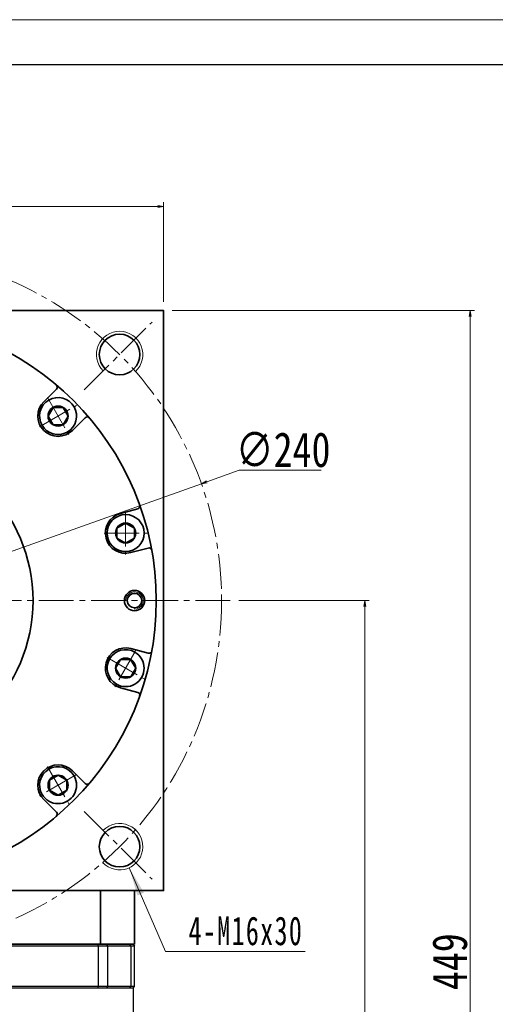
# Model space of a CAD drawing. Header units: millimetres. Extents: x 25 to 1371, y -9 to 916.
# Tile 6 of 6: x 866 to 1030, y 577 to 916. Entities that reach past the tile are written whole.
import ezdxf

# ---------------------------------------------------------------- set-up
doc = ezdxf.new("R2010")
doc.units = ezdxf.units.MM
doc.set_wipeout_variables(frame=1)
doc.linetypes.add('点画线', pattern=[18, 12, -2, 2, -2])
doc.layers.add('1轮廓实线层', color=7, linetype='Continuous')
for name, color, linetype, lineweight in [('EB0', 7, 'Continuous', 35), ('中心线层', 1, '点画线', 18), ('图框_外框线', 7, 'Continuous', 18), ('尺寸线层', 3, 'Continuous', 18), ('粗实线层', 7, 'Continuous', 35)]:
    doc.layers.add(name, color=color, linetype=linetype, lineweight=lineweight)
doc.styles.add('宋体', font='SimSun.ttf', dxfattribs={"width": 0.8})
doc.styles.add('标准', font='SimSun.ttf', dxfattribs={"width": 0.667})
doc.dimstyles.new('A水平标注', dxfattribs={"dimtxt": 3.5, "dimasz": 2, "dimexe": 1.5, "dimexo": 3, "dimgap": 1.1, "dimtad": 1, "dimtoh": 1, "dimdec": 1, "dimdsep": 46, "dimtxsty": '宋体', "dimblk": 'OPEN', "dimcen": 3, "dimclrd": 3, "dimclre": 3, "dimclrt": 6, "dimadec": 0, "dimazin": 0, "dimtm": 1e-09, "dimtfac": 1, "dimtdec": 1, "dimtix": 1, "dimtmove": 0, "dimatfit": 3, "dimldrblk": 'OPEN', "dimfxl": 0, "dimlwd": 13, "dimlwe": 13, "dimarcsym": 0})
doc.dimstyles.new('A水平标注$0', dxfattribs={"dimtxt": 3.5, "dimasz": 2, "dimexe": 1.5, "dimexo": 3, "dimgap": 1.1, "dimtad": 1, "dimtoh": 1, "dimdec": 4, "dimdsep": 46, "dimtxsty": '宋体', "dimblk": 'OPEN', "dimcen": 3, "dimclrd": 3, "dimclre": 3, "dimclrt": 6, "dimadec": 0, "dimazin": 0, "dimtm": 1e-09, "dimtfac": 1, "dimtdec": 4, "dimtix": 1, "dimtmove": 0, "dimatfit": 3, "dimldrblk": 'OPEN', "dimfxl": 0, "dimlwd": 13, "dimlwe": 13, "dimarcsym": 0})

# ---------------------------------------------------------------- blocks, each defined once
blk = doc.blocks.new('_Open')
at = {"color": 0, "linetype": 'ByBlock', "lineweight": -2}
for p, q in [((-1, 0.17), (0, 0)), ((-1, -0.17), (0, 0)), ((0, 0), (-1, 0))]:
    blk.add_line(p, q, dxfattribs=at)
blk = doc.blocks.new('*D12')
at = {"layer": 'Defpoints', "color": 0, "transparency": 16777216}
for p in [(916.07, 851.57), (716.07, 815.72), (916.07, 815.72)]:
    blk.add_point(p, dxfattribs=at)
at = {"layer": '尺寸线层', "color": 3, "lineweight": 13, "transparency": 16777216}
for p, q in [((716.07, 818.72), (716.07, 853.07)), ((916.07, 818.72), (916.07, 853.07)), ((718.07, 851.57), (914.07, 851.57))]:
    blk.add_line(p, q, dxfattribs=at)
at = {"layer": '尺寸线层', "color": 3, "lineweight": 13, "transparency": 16777216, "xscale": 2, "yscale": 2, "zscale": 2, "rotation": 180}
blk.add_blockref('_Open', (716.07, 851.57), dxfattribs=at)
at = {"layer": '尺寸线层', "color": 3, "lineweight": 13, "transparency": 16777216, "xscale": 2, "yscale": 2, "zscale": 2}
blk.add_blockref('_Open', (916.07, 851.57), dxfattribs=at)
at = {"layer": '尺寸线层', "color": 6, "transparency": 16777216, "insert": (816.07, 858.57), "char_height": 12, "attachment_point": 5, "style": '宋体'}
blk.add_mtext('200', dxfattribs=at)
blk = doc.blocks.new('*D14')
at = {"layer": 'Defpoints', "color": 0, "transparency": 16777216}
for p in [(929.1, 756.03), (703.04, 675.41)]:
    blk.add_point(p, dxfattribs=at)
at = {"layer": '尺寸线层', "color": 3, "lineweight": 13, "transparency": 16777216}
for p, q in [((942.16, 760.69), (930.98, 756.7)), ((970.45, 760.69), (942.16, 760.69)), ((703.04, 675.41), (929.1, 756.03)), ((701.16, 674.74), (699.28, 674.07))]:
    blk.add_line(p, q, dxfattribs=at)
at = {"layer": '尺寸线层', "color": 3, "lineweight": 13, "transparency": 16777216, "xscale": 2, "yscale": 2, "zscale": 2}
for p, rotation in [((929.1, 756.03), 199.6283515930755), ((703.04, 675.41), 19.62835159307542)]:
    blk.add_blockref('_Open', p, dxfattribs=dict(at, rotation=rotation))
at = {"layer": '尺寸线层', "color": 6, "transparency": 16777216, "insert": (957.29, 767.69), "char_height": 12, "attachment_point": 5, "style": '宋体'}
blk.add_mtext('∅240', dxfattribs=at)
blk = doc.blocks.new('*D15')
at = {"layer": 'Defpoints', "color": 0, "transparency": 16777216}
for p in [(939.07, 715.72), (905.58, 366.72), (985.45, 366.72)]:
    blk.add_point(p, dxfattribs=at)
at = {"layer": '尺寸线层', "color": 3, "lineweight": 13, "transparency": 16777216}
for p, q in [((942.07, 715.72), (986.95, 715.72)), ((985.45, 713.72), (985.45, 368.72)), ((908.58, 366.72), (986.95, 366.72))]:
    blk.add_line(p, q, dxfattribs=at)
at = {"layer": '尺寸线层', "color": 3, "lineweight": 13, "transparency": 16777216, "xscale": 2, "yscale": 2, "zscale": 2}
for p, rotation in [((985.45, 715.72), 90), ((985.45, 366.72), 270)]:
    blk.add_blockref('_Open', p, dxfattribs=dict(at, rotation=rotation))
at = {"layer": '尺寸线层', "color": 6, "transparency": 16777216, "insert": (978.45, 541.22), "char_height": 12, "attachment_point": 5, "rotation": 90, "style": '宋体'}
blk.add_mtext('349', dxfattribs=at)
blk = doc.blocks.new('*D16')
at = {"layer": 'Defpoints', "color": 0, "transparency": 16777216}
for p in [(916.07, 815.72), (1021.77, 815.72), (905.58, 366.72)]:
    blk.add_point(p, dxfattribs=at)
at = {"layer": '尺寸线层', "color": 3, "lineweight": 13, "transparency": 16777216}
for p, q in [((919.07, 815.72), (1023.27, 815.72)), ((1021.77, 368.72), (1021.77, 813.72)), ((908.58, 366.72), (1023.27, 366.72))]:
    blk.add_line(p, q, dxfattribs=at)
at = {"layer": '尺寸线层', "color": 3, "lineweight": 13, "transparency": 16777216, "xscale": 2, "yscale": 2, "zscale": 2}
for p, rotation in [((1021.77, 815.72), 90), ((1021.77, 366.72), 270)]:
    blk.add_blockref('_Open', p, dxfattribs=dict(at, rotation=rotation))
at = {"layer": '尺寸线层', "color": 6, "transparency": 16777216, "insert": (1014.77, 591.22), "char_height": 12, "attachment_point": 5, "rotation": 90, "style": '宋体'}
blk.add_mtext('449', dxfattribs=at)
blk = doc.blocks.new('*X7')
at = {"layer": '尺寸线层', "linetype": 'Continuous'}
blk.add_hatch(color=0, dxfattribs=at).paths.add_polyline_path([(-15.45, 28.83), (-10.39, 20.23), (-12.66, 19.25)], flags=0)
at = {"layer": '尺寸线层', "color": 0, "linetype": 'Continuous'}
blk.add_line((-15.45, 28.83), (-3, 0), dxfattribs=at)
at = {"layer": '尺寸线层', "color": 0}
for p, q in [((-3, 0), (0, 0)), ((0, 0), (45.22, 0)), ((0, 0), (0, 0))]:
    blk.add_line(p, q, dxfattribs=at)
at = {"layer": '尺寸线层', "color": 0, "insert": (4.95, 1.98), "char_height": 9.9, "width": 80.5381, "attachment_point": 7, "line_spacing_factor": 1.15057, "style": '标准'}
blk.add_mtext('\\T1.1;4-M16x30', dxfattribs=at)
blk = doc.blocks.new('*X8')
at = {"layer": '中心线层', "linetype": '点画线', "lineweight": 18}
for p, q in [((0, -7.37), (0, 7.37)), ((-7.37, 0), (7.37, 0))]:
    blk.add_line(p, q, dxfattribs=at)
at = {"layer": '粗实线层'}
for p, q in [((-3.46, 0), (-1.73, 3)), ((-3.46, 0), (-1.73, -3)), ((-1.73, 3), (1.73, 3)), ((3.46, 0), (1.73, 3)), ((3.46, 0), (1.73, 3)), ((3.46, 0), (1.73, -3)), ((-1.73, -3), (1.73, -3))]:
    blk.add_line(p, q, dxfattribs=at)
blk.add_circle((0, 0), 3.46, dxfattribs=at)
for start, end in [(0, 180), (180, 360)]:
    blk.add_arc((0, 0), 6.37, start, end, dxfattribs=at)

msp = doc.modelspace()

# ---------------------------------------------------------------- linework, layer by layer
at = {"layer": '1轮廓实线层', "linetype": 'Continuous', "lineweight": 30}
for p, q in [((893.53063, 597.21974), (738.6113, 597.21974)), ((738.6113, 596.71973), (893.53063, 596.71973)), ((896.56166, 597.21974), (893.53063, 597.21974)), ((893.53063, 596.71973), (893.53063, 597.21974)), ((893.53063, 596.71973), (896.89844, 596.71973)), ((893.53063, 596.71973), (893.53063, 582.71974)), ((896.89844, 596.71973), (896.56166, 597.21974)), ((904.39705, 597.21974), (896.56166, 597.21974)), ((896.89844, 582.71974), (896.89844, 596.71973)), ((896.89844, 596.71973), (904.76662, 596.71973)), ((904.76662, 596.71973), (904.39705, 597.21974)), ((905.57096, 597.21974), (904.39705, 597.21974)), ((904.76662, 596.71973), (904.76662, 582.71974)), ((904.76662, 596.71973), (906.07096, 596.71973)), ((905.57096, 597.21974), (906.07096, 596.71973)), ((906.07096, 582.71974), (906.07096, 596.71973)), ((893.53063, 582.71974), (738.6113, 582.71974)), ((816.07097, 582.21974), (893.53063, 582.21974)), ((896.89844, 582.71974), (893.53063, 582.71974)), ((893.53063, 582.21974), (893.53063, 582.71974)), ((893.53063, 582.21974), (896.56166, 582.21974)), ((896.56166, 582.21974), (896.89844, 582.71974)), ((896.56166, 582.21974), (904.39705, 582.21974)), ((904.76662, 582.71974), (896.89844, 582.71974)), ((904.39705, 582.21974), (904.76662, 582.71974)), ((904.39705, 582.21974), (905.57096, 582.21974)), ((906.07096, 582.71974), (904.76662, 582.71974)), ((906.07096, 582.71974), (905.57096, 582.21974)), ((905.57096, 582.21974), (905.57096, 542.71973))]:
    msp.add_line(p, q, dxfattribs=at)
at = {"layer": 'EB0', "linetype": 'Continuous', "lineweight": 35}
msp.add_line((746.07096, 597.21974), (906.07096, 597.21974), dxfattribs=at)
at = {"layer": '中心线层'}
for p, q in [((888.75537, 788.40414), (912.12745, 811.77622)), ((693.07096, 715.71974), (939.07096, 715.71974)), ((888.75537, 643.03533), (912.12745, 619.66326))]:
    msp.add_line(p, q, dxfattribs=at)
msp.add_circle((816.07096, 715.71974), 120, dxfattribs=at)
at = {"layer": '图框_外框线', "color": 3}
msp.add_lwpolyline([(31.6524, -8.69215), (1339.32897, -8.69215), (1339.32897, 916.02199), (31.6524, 916.02199)], close=True, dxfattribs=at)
at = {"layer": '图框_外框线', "color": 3, "lineweight": 25}
msp.add_lwpolyline([(109.49029, 6.87543), (1323.76139, 6.87543), (1323.76139, 900.45442), (109.49029, 900.45442)], close=True, dxfattribs=at)
at = {"layer": '粗实线层'}
for p, q in [((874.76083, 784.30909), (879.12214, 788.6704)), ((884.66032, 774.4096), (889.02163, 778.77091)), ((901.19256, 745.77493), (907.15021, 747.37128)), ((904.81602, 732.25197), (910.77368, 733.84832)), ((904.81602, 699.1875), (910.77368, 697.59115)), ((901.19256, 685.66454), (907.15021, 684.06819)), ((884.66032, 657.02987), (889.02163, 652.66856)), ((874.76083, 647.13038), (879.12214, 642.76907)), ((894.36051, 597.21974), (894.36051, 615.71974)), ((906.07096, 597.21974), (906.07096, 615.71974)), ((726.07096, 597.21974), (880.07096, 597.21974))]:
    msp.add_line(p, q, dxfattribs=at)
msp.add_lwpolyline([(716.07096, 615.71974), (716.07096, 815.71974), (916.07096, 815.71974), (916.07096, 615.71974)], close=True, dxfattribs=at)
for centre, radius in [((816.07096, 715.71974), 97.5), ((900.92378, 800.57255), 7), ((816.07096, 715.71974), 55), ((906.07096, 715.71974), 3.5), ((906.07096, 715.71974), 2.5), ((900.92378, 630.86692), 7)]:
    msp.add_circle(centre, radius, dxfattribs=at)
at = {"layer": '粗实线层', "lineweight": 18}
for centre, radius, start, end in [((900.92378, 800.57255), 8, 313.0897868, 225), ((906.07096, 715.71974), 3, 268.4228528, 180), ((900.92378, 630.86692), 8, 223.0897868, 135)]:
    msp.add_arc(centre, radius, start, end, dxfattribs=at)
at = {"layer": '粗实线层'}
for centre, radius, start, end in [((878.41503, 789.37751), 1, 315.0000394, 49.7552741), ((879.71058, 779.35935), 7, 135, 315), ((889.72874, 778.0638), 1, 40.2447259, 134.9999606), ((906.89139, 748.33721), 1, 285.0000394, 19.7552741), ((903.00429, 739.01345), 7, 105, 285), ((911.0325, 732.88239), 1, 10.2447259, 104.9999606), ((903.00429, 692.42602), 7, 75, 255), ((911.0325, 698.55708), 1, 255.0000394, 349.7552741), ((906.89139, 683.10226), 1, 340.2447259, 74.9999606), ((879.71058, 652.08013), 7, 45, 225), ((889.72874, 653.37567), 1, 225.0000394, 319.7552741), ((878.41503, 642.06196), 1, 310.2447259, 44.9999606)]:
    msp.add_arc(centre, radius, start, end, dxfattribs=at)

# ---------------------------------------------------------------- block references
at = {"layer": '尺寸线层'}
msp.add_blockref('*X7', (919.72388, 594.77287), dxfattribs=at)

# ---------------------------------------------------------------- dimensions: what is measured, and where the dimension line sits
dim = msp.add_linear_dim(base=(916.07096, 851.57271), p1=(716.07096, 815.71974), p2=(916.07096, 815.71974), dimstyle='A水平标注$0', override={"dimtxt": 12, "dimgap": 1, "dimtfill": 0}, dxfattribs=at)
dim.commit()
dim.dimension.update_dxf_attribs({"geometry": '*D12', "text_midpoint": (816.07096, 858.57271)})
for base, p1, p2, angle, picture, middle in [((1021.76766, 815.71974), (905.57573, 366.71973), (916.07096, 815.71974), 90, '*D16', (1014.76766, 591.21973)), ((985.4517, 366.71973), (939.07096, 715.71974), (905.57573, 366.71973), 270, '*D15', (978.4517, 541.21973))]:
    dim = msp.add_linear_dim(base=base, p1=p1, p2=p2, angle=angle, dimstyle='A水平标注$0', override={"dimtxt": 12, "dimgap": 1, "dimtfill": 0}, dxfattribs=at)
    dim.commit()
    dim.dimension.update_dxf_attribs({"geometry": picture, "text_midpoint": middle})
dim = msp.add_diameter_dim_2p(p1=(703.044, 675.40961), p2=(929.09793, 756.02986), dimstyle='A水平标注', override={"dimtxt": 12, "dimgap": 1, "dimdec": 4, "dimtdec": 4, "dimtfill": 0}, dxfattribs=at)
dim.commit()
dim.dimension.update_dxf_attribs({"geometry": '*D14', "text_midpoint": (957.28806, 760.68699), "dimtype": 163})

# ---------------------------------------------------------------- next in the draw order: wipeouts: each hides what was drawn before it
for points in [[(882.89308, 773.84709), (882.92231, 773.86408), (882.95146, 773.88122), (882.98052, 773.89851), (883.00949, 773.91596), (883.03836, 773.93357), (883.06713, 773.95132), (883.09582, 773.96923), (883.12441, 773.98729), (883.1529, 774.0055), (883.18129, 774.02387), (883.20959, 774.04238), (883.23778, 774.06104), (883.26588, 774.07986), (883.29388, 774.09882), (883.32178, 774.11793), (883.34957, 774.13719), (883.37726, 774.15659), (883.40485, 774.17615), (883.43233, 774.19585), (883.45971, 774.21569), (883.48699, 774.23568), (883.51415, 774.25582), (883.54121, 774.27609), (883.56816, 774.29652), (883.59501, 774.31708), (883.62174, 774.33779), (883.64836, 774.35864), (883.67487, 774.37963), (883.70127, 774.40076), (883.72756, 774.42203), (883.72756, 774.42203), (883.95531, 774.61641), (884.17368, 774.82129), (884.38216, 775.03621), (884.58031, 775.2607), (884.76768, 775.49426), (884.94386, 775.73637), (885.10846, 775.9865), (885.26111, 776.24409), (885.40148, 776.50858), (885.52925, 776.77938), (885.64415, 777.05589), (885.74591, 777.33749), (885.83432, 777.62357), (885.90918, 777.91349), (885.97032, 778.20661), (886.01761, 778.50228), (886.05094, 778.79985), (886.07023, 779.09865), (886.07546, 779.39804), (886.0666, 779.69733), (886.04367, 779.99588), (886.00672, 780.29302), (885.95585, 780.5881), (885.89115, 780.88045), (885.81277, 781.16944), (885.72089, 781.45442), (885.61571, 781.73477), (885.49746, 782.00986), (885.3664, 782.27908), (885.22283, 782.54185), (885.22283, 782.54185), (885.06705, 782.79757), (884.89943, 783.04568), (884.72032, 783.28563), (884.53012, 783.51689), (884.32926, 783.73895), (884.11818, 783.95132), (883.89734, 784.15353), (883.66724, 784.34513), (883.42838, 784.5257), (883.18129, 784.69483), (882.92652, 784.85215), (882.66464, 784.99732), (882.39622, 785.13001), (882.12185, 785.24993), (881.84215, 785.35681), (881.55773, 785.45043), (881.26922, 785.53056), (880.97727, 785.59703), (880.68251, 785.6497), (880.3856, 785.68845), (880.08719, 785.71319), (879.78795, 785.72388), (879.48855, 785.72047), (879.18963, 785.70299), (878.89186, 785.67147), (878.59591, 785.62598), (878.30242, 785.56663), (878.01205, 785.49353), (877.72544, 785.40686), (877.44323, 785.30681), (877.44323, 785.30681), (877.41166, 785.29468), (877.38016, 785.28239), (877.34873, 785.26992), (877.31736, 785.25729), (877.28606, 785.24449), (877.25483, 785.23153), (877.22367, 785.2184), (877.19258, 785.20511), (877.16156, 785.19165), (877.13061, 785.17802), (877.09973, 785.16423), (877.06893, 785.15028), (877.0382, 785.13617), (877.00755, 785.12189), (876.97698, 785.10745), (876.94648, 785.09284), (876.91606, 785.07808), (876.88571, 785.06315), (876.85545, 785.04806), (876.82527, 785.03281), (876.79517, 785.01741), (876.76515, 785.00184), (876.73522, 784.98611), (876.70537, 784.97022), (876.6756, 784.95418), (876.64592, 784.93798), (876.61633, 784.92162), (876.58682, 784.9051), (876.5574, 784.88843), (876.52808, 784.8716), (876.52808, 784.8716), (876.24395, 784.69748), (875.96932, 784.50874), (875.70495, 784.30588), (875.45156, 784.08946), (875.20984, 783.86008), (874.98046, 783.61836), (874.76404, 783.36497), (874.56118, 783.1006), (874.37244, 782.82597), (874.19832, 782.54185), (874.03932, 782.249), (873.89586, 781.94822), (873.76834, 781.64036), (873.6571, 781.32624), (873.56246, 781.00673), (873.48467, 780.6827), (873.42394, 780.35505), (873.38044, 780.02467), (873.3543, 779.69246), (873.34558, 779.35935), (873.3543, 779.02623), (873.38044, 778.69402), (873.42394, 778.36364), (873.48467, 778.03599), (873.56246, 777.71196), (873.6571, 777.39245), (873.76834, 777.07833), (873.89586, 776.77047), (874.03932, 776.4697), (874.19832, 776.17685), (874.19832, 776.17685), (874.37244, 775.89272), (874.56118, 775.61809), (874.76404, 775.35372), (874.98046, 775.10033), (875.20984, 774.85861), (875.45156, 774.62923), (875.70495, 774.41281), (875.96932, 774.20995), (876.24395, 774.02121), (876.52808, 773.84709), (876.82093, 773.68809), (877.1217, 773.54463), (877.42956, 773.41711), (877.74368, 773.30587), (878.06319, 773.21123), (878.38722, 773.13344), (878.71487, 773.07271), (879.04525, 773.02921), (879.37746, 773.00307), (879.71058, 772.99435), (880.04369, 773.00307), (880.3759, 773.02921), (880.70628, 773.07271), (881.03393, 773.13344), (881.35796, 773.21123), (881.67747, 773.30587), (881.99159, 773.41711), (882.29945, 773.54463), (882.60022, 773.68809)], [(903.00429, 732.64845), (903.0381, 732.64854), (903.07192, 732.64881), (903.10573, 732.64926), (903.13954, 732.64989), (903.17334, 732.6507), (903.20714, 732.65168), (903.24094, 732.65285), (903.27473, 732.6542), (903.30851, 732.65572), (903.34228, 732.65743), (903.37604, 732.65932), (903.40979, 732.66138), (903.44353, 732.66362), (903.47726, 732.66605), (903.51097, 732.66865), (903.54467, 732.67143), (903.57836, 732.67439), (903.61203, 732.67753), (903.64568, 732.68085), (903.67931, 732.68434), (903.71292, 732.68802), (903.74652, 732.69187), (903.78009, 732.69591), (903.81364, 732.70012), (903.84717, 732.70451), (903.88068, 732.70907), (903.91416, 732.71382), (903.94761, 732.71874), (903.98104, 732.72384), (904.01444, 732.72912), (904.01444, 732.72912), (904.30887, 732.78358), (904.60042, 732.85183), (904.88843, 732.93371), (905.17228, 733.02905), (905.45133, 733.13763), (905.72496, 733.25922), (905.99257, 733.39354), (906.25357, 733.5403), (906.50737, 733.69916), (906.75343, 733.86979), (906.99118, 734.05181), (907.22012, 734.2448), (907.43972, 734.44835), (907.64951, 734.662), (907.84902, 734.88528), (908.03781, 735.11769), (908.21545, 735.35873), (908.38157, 735.60785), (908.53578, 735.86452), (908.67776, 736.12815), (908.80718, 736.39816), (908.92375, 736.67396), (909.02723, 736.95494), (909.11737, 737.24048), (909.19399, 737.52994), (909.25691, 737.82268), (909.306, 738.11806), (909.34113, 738.41542), (909.36225, 738.7141), (909.36929, 739.01345), (909.36929, 739.01345), (909.36225, 739.3128), (909.34113, 739.61148), (909.306, 739.90884), (909.25691, 740.20422), (909.19399, 740.49696), (909.11737, 740.78642), (909.02723, 741.07196), (908.92375, 741.35294), (908.80718, 741.62874), (908.67776, 741.89875), (908.53578, 742.16238), (908.38157, 742.41905), (908.21545, 742.66817), (908.03781, 742.90921), (907.84902, 743.14162), (907.64951, 743.3649), (907.43972, 743.57855), (907.22012, 743.7821), (906.99118, 743.97509), (906.75343, 744.15711), (906.50737, 744.32774), (906.25357, 744.4866), (905.99257, 744.63336), (905.72496, 744.76768), (905.45133, 744.88927), (905.17228, 744.99785), (904.88843, 745.09319), (904.60042, 745.17507), (904.30887, 745.24332), (904.01444, 745.29778), (904.01444, 745.29778), (903.98104, 745.30306), (903.94761, 745.30816), (903.91416, 745.31308), (903.88068, 745.31783), (903.84717, 745.32239), (903.81364, 745.32678), (903.78009, 745.33099), (903.74652, 745.33503), (903.71292, 745.33888), (903.67931, 745.34256), (903.64568, 745.34605), (903.61203, 745.34937), (903.57836, 745.35251), (903.54467, 745.35547), (903.51097, 745.35825), (903.47726, 745.36085), (903.44353, 745.36328), (903.40979, 745.36552), (903.37604, 745.36758), (903.34228, 745.36947), (903.30851, 745.37118), (903.27473, 745.3727), (903.24094, 745.37405), (903.20714, 745.37522), (903.17334, 745.3762), (903.13954, 745.37701), (903.10573, 745.37764), (903.07192, 745.37809), (903.0381, 745.37836), (903.00429, 745.37845), (903.00429, 745.37845), (902.67117, 745.36973), (902.33897, 745.34358), (902.00858, 745.30009), (901.68093, 745.23936), (901.35691, 745.16157), (901.0374, 745.06692), (900.72328, 744.95569), (900.41541, 744.82817), (900.11464, 744.68471), (899.82179, 744.5257), (899.53766, 744.35159), (899.26304, 744.16284), (898.99867, 743.95998), (898.74527, 743.74357), (898.50355, 743.51418), (898.27417, 743.27247), (898.05776, 743.01907), (897.8549, 742.7547), (897.66615, 742.48008), (897.49204, 742.19595), (897.33303, 741.9031), (897.18957, 741.60233), (897.06205, 741.29446), (896.95081, 740.98034), (896.85617, 740.66083), (896.77838, 740.33681), (896.71765, 740.00916), (896.67416, 739.67877), (896.64801, 739.34657), (896.63929, 739.01345), (896.63929, 739.01345), (896.64801, 738.68033), (896.67416, 738.34813), (896.71765, 738.01774), (896.77838, 737.69009), (896.85617, 737.36607), (896.95081, 737.04656), (897.06205, 736.73244), (897.18957, 736.42457), (897.33303, 736.1238), (897.49204, 735.83095), (897.66615, 735.54682), (897.8549, 735.2722), (898.05776, 735.00783), (898.27417, 734.75443), (898.50355, 734.51272), (898.74527, 734.28333), (898.99867, 734.06692), (899.26304, 733.86406), (899.53766, 733.67531), (899.82179, 733.5012), (900.11464, 733.34219), (900.41541, 733.19873), (900.72328, 733.07121), (901.0374, 732.95998), (901.35691, 732.86533), (901.68093, 732.78754), (902.00858, 732.72681), (902.33897, 732.68332), (902.67117, 732.65717)], [(899.82179, 686.91377), (899.85112, 686.89694), (899.88054, 686.88027), (899.91004, 686.86375), (899.93964, 686.84739), (899.96932, 686.83119), (899.99908, 686.81514), (900.02893, 686.79926), (900.05887, 686.78353), (900.08889, 686.76796), (900.11898, 686.75255), (900.14917, 686.73731), (900.17943, 686.72222), (900.20977, 686.70729), (900.24019, 686.69253), (900.27069, 686.67792), (900.30126, 686.66348), (900.33192, 686.6492), (900.36264, 686.63509), (900.39345, 686.62113), (900.42432, 686.60735), (900.45527, 686.59372), (900.48629, 686.58026), (900.51738, 686.56697), (900.54854, 686.55384), (900.57978, 686.54087), (900.61107, 686.52808), (900.64244, 686.51545), (900.67388, 686.50298), (900.70537, 686.49069), (900.73694, 686.47856), (900.73694, 686.47856), (901.01916, 686.3785), (901.30577, 686.29183), (901.59614, 686.21874), (901.88962, 686.15938), (902.18558, 686.1139), (902.48334, 686.08238), (902.78226, 686.0649), (903.08167, 686.06149), (903.38091, 686.07217), (903.67931, 686.09692), (903.97622, 686.13567), (904.27098, 686.18834), (904.56294, 686.25481), (904.85144, 686.33494), (905.13586, 686.42855), (905.41556, 686.53544), (905.68993, 686.65536), (905.95835, 686.78805), (906.22024, 686.93322), (906.475, 687.09054), (906.72209, 687.25967), (906.96095, 687.44024), (907.19105, 687.63184), (907.41189, 687.83404), (907.62297, 688.04641), (907.82384, 688.26848), (908.01403, 688.49974), (908.19314, 688.73969), (908.36077, 688.9878), (908.51654, 689.24352), (908.51654, 689.24352), (908.66011, 689.50628), (908.79117, 689.77551), (908.90942, 690.0506), (909.0146, 690.33094), (909.10648, 690.61593), (909.18486, 690.90492), (909.24956, 691.19727), (909.30044, 691.49234), (909.33738, 691.78949), (909.36031, 692.08803), (909.36917, 692.38733), (909.36395, 692.68671), (909.34465, 692.98552), (909.31132, 693.28309), (909.26404, 693.57876), (909.2029, 693.87188), (909.12804, 694.1618), (909.03963, 694.44788), (908.93786, 694.72948), (908.82297, 695.00599), (908.69519, 695.27679), (908.55482, 695.54127), (908.40217, 695.79887), (908.23757, 696.049), (908.06139, 696.29111), (907.87402, 696.52467), (907.67588, 696.74916), (907.46739, 696.96408), (907.24903, 697.16896), (907.02127, 697.36334), (907.02127, 697.36334), (906.99498, 697.38461), (906.96858, 697.40574), (906.94207, 697.42673), (906.91545, 697.44758), (906.88872, 697.46829), (906.86188, 697.48885), (906.83493, 697.50927), (906.80787, 697.52955), (906.7807, 697.54969), (906.75343, 697.56968), (906.72605, 697.58952), (906.69856, 697.60922), (906.67098, 697.62877), (906.64328, 697.64818), (906.61549, 697.66744), (906.58759, 697.68655), (906.5596, 697.70551), (906.5315, 697.72433), (906.5033, 697.74299), (906.475, 697.7615), (906.44661, 697.77987), (906.41812, 697.79808), (906.38953, 697.81614), (906.36085, 697.83405), (906.33207, 697.8518), (906.3032, 697.8694), (906.27423, 697.88685), (906.24518, 697.90415), (906.21603, 697.92129), (906.18679, 697.93827), (906.18679, 697.93827), (905.89394, 698.09728), (905.59317, 698.24074), (905.2853, 698.36826), (904.97118, 698.4795), (904.65167, 698.57414), (904.32765, 698.65193), (903.99999, 698.71266), (903.66961, 698.75615), (903.33741, 698.7823), (903.00429, 698.79102), (902.67117, 698.7823), (902.33897, 698.75615), (902.00858, 698.71266), (901.68093, 698.65193), (901.35691, 698.57414), (901.0374, 698.4795), (900.72328, 698.36826), (900.41541, 698.24074), (900.11464, 698.09728), (899.82179, 697.93827), (899.53766, 697.76416), (899.26304, 697.57542), (898.99867, 697.37256), (898.74527, 697.15614), (898.50355, 696.92676), (898.27417, 696.68504), (898.05776, 696.43165), (897.8549, 696.16727), (897.66615, 695.89265), (897.49204, 695.60852), (897.49204, 695.60852), (897.33303, 695.31567), (897.18957, 695.0149), (897.06205, 694.70703), (896.95081, 694.39292), (896.85617, 694.07341), (896.77838, 693.74938), (896.71765, 693.42173), (896.67416, 693.09135), (896.64801, 692.75914), (896.63929, 692.42602), (896.64801, 692.0929), (896.67416, 691.7607), (896.71765, 691.43032), (896.77838, 691.10266), (896.85617, 690.77864), (896.95081, 690.45913), (897.06205, 690.14501), (897.18957, 689.83714), (897.33303, 689.53637), (897.49204, 689.24352), (897.66615, 688.95939), (897.8549, 688.68477), (898.05776, 688.4204), (898.27417, 688.16701), (898.50355, 687.92529), (898.74527, 687.69591), (898.99867, 687.47949), (899.26304, 687.27663), (899.53766, 687.08788)], [(874.19832, 648.89763), (874.21531, 648.86839), (874.23245, 648.83924), (874.24974, 648.81018), (874.26719, 648.78122), (874.28479, 648.75234), (874.30255, 648.72357), (874.32046, 648.69488), (874.33852, 648.6663), (874.35673, 648.6378), (874.37509, 648.60941), (874.39361, 648.58111), (874.41227, 648.55292), (874.43108, 648.52482), (874.45005, 648.49682), (874.46916, 648.46892), (874.48842, 648.44113), (874.50782, 648.41344), (874.52738, 648.38585), (874.54707, 648.35837), (874.56692, 648.33099), (874.58691, 648.30371), (874.60704, 648.27655), (874.62732, 648.24949), (874.64775, 648.22254), (874.66831, 648.1957), (874.68902, 648.16896), (874.70987, 648.14234), (874.73086, 648.11583), (874.75199, 648.08943), (874.77326, 648.06314), (874.77326, 648.06314), (874.96764, 647.83539), (875.17252, 647.61702), (875.38744, 647.40854), (875.61193, 647.21039), (875.84549, 647.02302), (876.0876, 646.84684), (876.33773, 646.68224), (876.59532, 646.52959), (876.85981, 646.38922), (877.13061, 646.26145), (877.40711, 646.14655), (877.68872, 646.04479), (877.9748, 645.95638), (878.26472, 645.88152), (878.55784, 645.82038), (878.85351, 645.77309), (879.15108, 645.73976), (879.44988, 645.72047), (879.74927, 645.71524), (880.04856, 645.72411), (880.34711, 645.74703), (880.64425, 645.78398), (880.93933, 645.83486), (881.23168, 645.89955), (881.52067, 645.97793), (881.80565, 646.06981), (882.086, 646.17499), (882.36109, 646.29324), (882.63031, 646.4243), (882.89308, 646.56787), (882.89308, 646.56787), (883.14879, 646.72365), (883.3969, 646.89127), (883.63686, 647.07038), (883.86812, 647.26058), (884.09018, 647.46144), (884.30255, 647.67252), (884.50476, 647.89336), (884.69636, 648.12346), (884.87692, 648.36232), (885.04606, 648.60941), (885.20338, 648.86418), (885.34855, 649.12606), (885.48124, 649.39448), (885.60116, 649.66885), (885.70804, 649.94855), (885.80165, 650.23297), (885.88179, 650.52148), (885.94826, 650.81343), (886.00093, 651.10819), (886.03968, 651.4051), (886.06442, 651.70351), (886.0751, 652.00275), (886.0717, 652.30216), (886.05422, 652.60107), (886.0227, 652.89884), (885.97721, 653.19479), (885.91786, 653.48828), (885.84476, 653.77865), (885.75809, 654.06526), (885.65804, 654.34748), (885.65804, 654.34748), (885.64591, 654.37904), (885.63361, 654.41054), (885.62115, 654.44197), (885.60852, 654.47334), (885.59572, 654.50464), (885.58276, 654.53587), (885.56963, 654.56703), (885.55634, 654.59812), (885.54288, 654.62914), (885.52925, 654.66009), (885.51546, 654.69097), (885.50151, 654.72177), (885.4874, 654.7525), (885.47312, 654.78315), (885.45868, 654.81373), (885.44407, 654.84422), (885.42931, 654.87464), (885.41438, 654.90499), (885.39929, 654.93525), (885.38404, 654.96543), (885.36864, 654.99553), (885.35307, 655.02555), (885.33734, 655.05548), (885.32145, 655.08533), (885.30541, 655.1151), (885.28921, 655.14478), (885.27285, 655.17437), (885.25633, 655.20388), (885.23966, 655.2333), (885.22283, 655.26263), (885.22283, 655.26263), (885.04871, 655.54675), (884.85997, 655.82138), (884.65711, 656.08575), (884.44069, 656.33914), (884.21131, 656.58086), (883.96959, 656.81024), (883.7162, 657.02666), (883.45183, 657.22952), (883.1772, 657.41826), (882.89308, 657.59238), (882.60022, 657.75138), (882.29945, 657.89484), (881.99159, 658.02237), (881.67747, 658.1336), (881.35796, 658.22824), (881.03393, 658.30604), (880.70628, 658.36676), (880.3759, 658.41026), (880.04369, 658.4364), (879.71058, 658.44513), (879.37746, 658.4364), (879.04525, 658.41026), (878.71487, 658.36676), (878.38722, 658.30604), (878.06319, 658.22824), (877.74368, 658.1336), (877.42956, 658.02237), (877.1217, 657.89484), (876.82093, 657.75138), (876.52808, 657.59238), (876.52808, 657.59238), (876.24395, 657.41826), (875.96932, 657.22952), (875.70495, 657.02666), (875.45156, 656.81024), (875.20984, 656.58086), (874.98046, 656.33914), (874.76404, 656.08575), (874.56118, 655.82138), (874.37244, 655.54675), (874.19832, 655.26263), (874.03932, 654.96978), (873.89586, 654.669), (873.76834, 654.36114), (873.6571, 654.04702), (873.56246, 653.72751), (873.48467, 653.40348), (873.42394, 653.07583), (873.38044, 652.74545), (873.3543, 652.41324), (873.34558, 652.08013), (873.3543, 651.74701), (873.38044, 651.4148), (873.42394, 651.08442), (873.48467, 650.75677), (873.56246, 650.43274), (873.6571, 650.11323), (873.76834, 649.79911), (873.89586, 649.49125), (874.03932, 649.19048)]]:
    msp.add_wipeout(points).dxf.layer = '粗实线层'

# ---------------------------------------------------------------- next in the draw order: block references
at = {"layer": '粗实线层'}
for p, rotation in [((879.71058, 779.35935), 299.9999999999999), ((903.00429, 739.01345), 270), ((903.00429, 692.42602), 239.9999999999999), ((879.71058, 652.08013), 209.9999999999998)]:
    msp.add_blockref('*X8', p, dxfattribs=dict(at, rotation=rotation))

doc.saveas('drawing.dxf')
